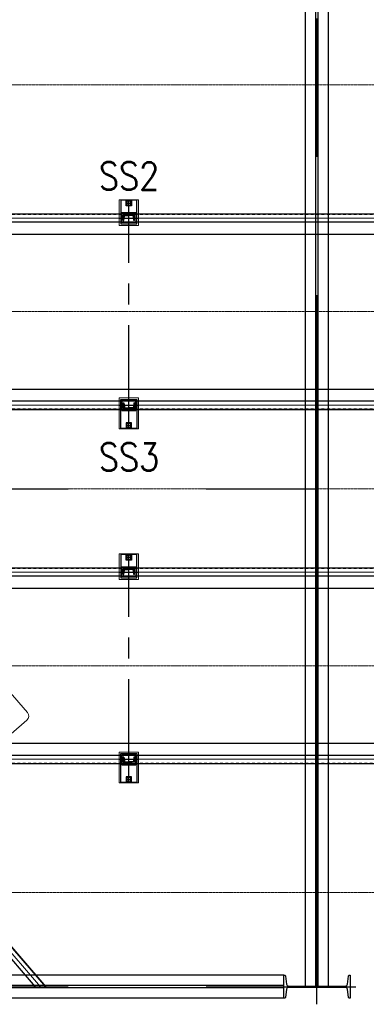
# Model space of a CAD drawing. Header units: inches. Extents: x -204116 to 930598, y -391373 to 256461.
# Tile 38 of 225: x -110704 to -107571, y 34558 to 43456. Entities that reach past the tile are written whole.
import ezdxf
from ezdxf.lldxf.tags import DXFTag

# ---------------------------------------------------------------- set-up
doc = ezdxf.new("R2010")
doc.units = ezdxf.units.IN
doc.header["$LTSCALE"] = 10
doc.header["$MEASUREMENT"] = 0
for name, pattern in [('CENTER', [2, 1.25, -0.25, 0.25, -0.25]), ('CONTINOUS', [0]), ('HIDDEN', [0.375, 0.25, -0.125]), ('MOTOR FRAMES$0$CENTER', [2, 1.25, -0.25, 0.25, -0.25])]:
    doc.linetypes.add(name, pattern=pattern)
doc.layers.add('BELT', color=4, linetype='Continuous')
doc.layers.add('MOTOR FRAMES$0$C', color=1, linetype='MOTOR FRAMES$0$CENTER')
for name, color, linetype, lineweight in [('cen', 2, 'CENTER2', 25), ('CENTER', 2, 'CENTER', 25), ('CTEXT2', 3, 'Continuous', 25), ('HIDDEN', 1, 'HIDDEN', 25), ('HIDEN', 8, 'CONTINOUS', 9), ('OBJECT', 7, 'Continuous', 25)]:
    doc.layers.add(name, color=color, linetype=linetype, lineweight=lineweight)
doc.styles.get("Standard").update_dxf_attribs({"font": 'simplex.shx'})
tags = doc.linetypes.add('CENTER2', pattern=[1.125, 0.75, -0.125, 0.125, -0.125]).pattern_tags.tags
tags[10:11] = [DXFTag(74, 4), DXFTag(75, 0), DXFTag(340, '0'), DXFTag(46, 1.0), DXFTag(50, 0.0), DXFTag(44, 0.0), DXFTag(45, 0.0)]
tags[8:9] = [DXFTag(74, 4), DXFTag(75, 0), DXFTag(340, '0'), DXFTag(46, 1.0), DXFTag(50, 0.0), DXFTag(44, 0.0), DXFTag(45, 0.0)]
tags[6:7] = [DXFTag(74, 4), DXFTag(75, 0), DXFTag(340, '0'), DXFTag(46, 1.0), DXFTag(50, 0.0), DXFTag(44, 0.0), DXFTag(45, 0.0)]
tags[4:5] = [DXFTag(74, 4), DXFTag(75, 0), DXFTag(340, '0'), DXFTag(46, 1.0), DXFTag(50, 0.0), DXFTag(44, 0.0), DXFTag(45, 0.0)]

# ---------------------------------------------------------------- blocks, each defined once
blk = doc.blocks.new('mpmpmp')
at = {"color": 85, "lineweight": 13}
for p, q in [((-48219.6, 39665.1), (-48168, 39665.1)), ((-48219.6, 39665.1), (-48219.6, 38997.6)), ((-48168.2, 39000.1), (-48168.2, 39661.9)), ((-46856.6, 39687.4), (-48143.2, 39687.4)), ((-46876.9, 38980.1), (-46876.9, 39681.9)), ((-46610.6, 39681.9), (-46876.9, 39681.9)), ((-46856.6, 38975.1), (-46856.6, 39687.4)), ((-46560.6, 39030.1), (-46560.6, 39631.9)), ((-48219.6, 38997.6), (-48167.6, 38997.6)), ((-46603.6, 38980.1), (-46876.9, 38980.1)), ((-46856.6, 38975.1), (-48143.2, 38975.1))]:
    blk.add_line(p, q, dxfattribs=at)
at = {"color": 85, "lineweight": 5}
for p, q in [((-48370.9, 39376.9), (-48370.9, 39286.9)), ((-48240.9, 39376.9), (-48370.9, 39376.9)), ((-48263.3, 39339.4), (-48363.4, 39339.4)), ((-48240.9, 39390.4), (-48235.2, 39390.4)), ((-48240.9, 39273.4), (-48240.9, 39390.4)), ((-48240.9, 39390.4), (-48219.6, 39390.4)), ((-48240.9, 39390.4), (-48240.9, 39273.4)), ((-48240.9, 39286.9), (-48370.9, 39286.9)), ((-48263.3, 39324.4), (-48363.4, 39324.4)), ((-48240.9, 39273.4), (-48235.2, 39273.4)), ((-48240.9, 39273.4), (-48219.6, 39273.4))]:
    blk.add_line(p, q, dxfattribs=at)
at = {"lineweight": 13}
for centre in [(-48040.9, 39636.9), (-47140.9, 39636.9), (-48040.9, 39026.9), (-47140.9, 39026.9)]:
    blk.add_circle(centre, 14, dxfattribs=at)
at = {"color": 85, "lineweight": 13}
for centre, radius, start, end in [((-48142.3, 39661.5), 25.9, 91.93655, 179.19798), ((-46610.6, 39631.9), 50, 0, 90), ((-48142.7, 38999.9), 25, 180.20693, 270.20693), ((-46610.6, 39030.1), 50, 270, 0)]:
    blk.add_arc(centre, radius, start, end, dxfattribs=at)
at = {"color": 85, "lineweight": 5}
for centre, start, end in [((-48363.4, 39331.9), 90, 270), ((-48263.3, 39331.9), 270, 90)]:
    blk.add_arc(centre, 7.5, start, end, dxfattribs=at)
at = {"layer": 'MOTOR FRAMES$0$C', "lineweight": 13}
for p, q in [((-48018.9, 39636.9), (-48062.9, 39636.9)), ((-48040.9, 39614.9), (-48040.9, 39658.9)), ((-47590.9, 38975.1), (-47590.9, 39687.4)), ((-47118.9, 39636.9), (-47162.9, 39636.9)), ((-47140.9, 39614.9), (-47140.9, 39658.9)), ((-46560.6, 39331.9), (-48464.9, 39331.9)), ((-48018.9, 39026.9), (-48062.9, 39026.9)), ((-48040.9, 39004.9), (-48040.9, 39048.9)), ((-47118.9, 39026.9), (-47162.9, 39026.9)), ((-47140.9, 39004.9), (-47140.9, 39048.9))]:
    blk.add_line(p, q, dxfattribs=at)
at = {"layer": 'MOTOR FRAMES$0$C', "color": 85, "lineweight": 13}
for p, q in [((-46560.6, 39636.9), (-46560.8, 39636.9)), ((-46560.6, 39026.9), (-46560.7, 39026.9))]:
    blk.add_line(p, q, dxfattribs=at)
blk = doc.blocks.new('ss')
for p, q in [((1740804.4, -1566403.1, 1912505.1), (1740804.4, -1566453.1, 1912505.1)), ((1740854.4, -1566403.1, 1912505.1), (1740804.4, -1566403.1, 1912505.1)), ((1740804.4, -1566503.1, 1912505.1), (1740804.4, -1566453.1, 1912505.1)), ((1740809.4, -1566421.3, 1912505.1), (1740809.4, -1566453.1, 1912505.1)), ((1740809.4, -1566485, 1912505.1), (1740809.4, -1566453.1, 1912505.1)), ((1740852.3, -1566408.7, 1912505.1), (1740817.5, -1566412.4, 1912505.1)), ((1740854.4, -1566403.1, 1912505.1), (1740854.4, -1566406.3, 1912505.1)), ((1742500.4, -1566403.1, 1912505.1), (1742500.4, -1566406.3, 1912505.1)), ((1742500.4, -1566403.1, 1912505.1), (1742550.4, -1566403.1, 1912505.1)), ((1742502.6, -1566408.7, 1912505.1), (1742537.4, -1566412.4, 1912505.1)), ((1742545.4, -1566421.3, 1912505.1), (1742545.4, -1566453.1, 1912505.1)), ((1742545.4, -1566485, 1912505.1), (1742545.4, -1566453.1, 1912505.1)), ((1742550.4, -1566403.1, 1912505.1), (1742550.4, -1566453.1, 1912505.1)), ((1742550.4, -1566503.1, 1912505.1), (1742550.4, -1566453.1, 1912505.1)), ((1740854.4, -1566503.1, 1912505.1), (1740804.4, -1566503.1, 1912505.1)), ((1740852.3, -1566497.6, 1912505.1), (1740817.5, -1566493.9, 1912505.1)), ((1740854.4, -1566503.1, 1912505.1), (1740854.4, -1566500, 1912505.1)), ((1742500.4, -1566503.1, 1912505.1), (1742500.4, -1566500, 1912505.1)), ((1742500.4, -1566503.1, 1912505.1), (1742550.4, -1566503.1, 1912505.1)), ((1742502.6, -1566497.6, 1912505.1), (1742537.4, -1566493.9, 1912505.1))]:
    blk.add_line(p, q)
at = {"elevation": 1912505.1}
for points in [[(1740882.4, -1566525.6), (1740671.1, -1566525.6), (1740671.1, -1566380.6), (1740882.4, -1566380.6)], [(1740672.2, -1566478.1), (1740722.2, -1566478.1), (1740722.2, -1566428.1), (1740672.2, -1566428.1)], [(1742472.4, -1566525.6), (1742732.7, -1566525.6), (1742732.7, -1566380.6), (1742472.4, -1566380.6)], [(1742731.6, -1566478.1), (1742681.6, -1566478.1), (1742681.6, -1566428.1), (1742731.6, -1566428.1)]]:
    blk.add_lwpolyline(points, close=True, dxfattribs=at)
at = {"linetype": 'Continuous', "elevation": 1912505.1}
for points in [[(1740872.4, -1566515.6), (1740872.4, -1566390.6), (1740782.4, -1566390.6), (1740782.4, -1566515.6)], [(1742482.4, -1566515.6), (1742482.4, -1566390.6), (1742572.4, -1566390.6), (1742572.4, -1566515.6)]]:
    blk.add_lwpolyline(points, close=True, dxfattribs=at)
for centre in [(1740697.2, -1566453.1, 1912505.1), (1742706.6, -1566453.1, 1912505.1)]:
    blk.add_circle(centre, 20.8)
for centre, radius, start, end in [((1740818.4, -1566421.3, 1912505.1), 9, 96, 180), ((1740852, -1566406.3, 1912505.1), 2.4, 276, 0), ((1742502.8, -1566406.3, 1912505.1), 2.4, 180, 264), ((1742536.4, -1566421.3, 1912505.1), 9, 360, 84), ((1740818.4, -1566485, 1912505.1), 9, 180, 264), ((1740852, -1566500, 1912505.1), 2.4, 0, 84), ((1742502.8, -1566500, 1912505.1), 2.4, 96, 180), ((1742536.4, -1566485, 1912505.1), 9, 276, 360)]:
    blk.add_arc(centre, radius, start, end)
at = {"layer": 'CENTER', "ltscale": 75}
for p, q in [((1740832.4, -1566365.6, 1912505.1), (1740832.4, -1566540.6, 1912505.1)), ((1740832.4, -1566365.6, 1912505.1), (1740832.4, -1566540.6, 1912505.1)), ((1742522.4, -1566365.6, 1912505.1), (1742522.4, -1566540.6, 1912505.1)), ((1742522.4, -1566365.6, 1912505.1), (1742522.4, -1566540.6, 1912505.1)), ((1742736.4, -1566453.1, 1912505.1), (1740667.5, -1566453.1, 1912505.1)), ((1740697.2, -1566428.1, 1912505.1), (1740697.2, -1566478.1, 1912505.1)), ((1742706.6, -1566428.1, 1912505.1), (1742706.6, -1566478.1, 1912505.1))]:
    blk.add_line(p, q, dxfattribs=at)
at = {"layer": 'HIDEN', "color": 8, "ltscale": 25, "elevation": 1912505.1}
for points in [[(1740897.4, -1566540.6), (1740667.5, -1566540.6), (1740667.5, -1566365.6), (1740897.4, -1566365.6)], [(1742457.4, -1566540.6), (1742736.4, -1566540.6), (1742736.4, -1566365.6), (1742457.4, -1566365.6)]]:
    blk.add_lwpolyline(points, close=True, dxfattribs=at)

msp = doc.modelspace()

# ---------------------------------------------------------------- linework, layer by layer
at = {"color": 250, "ltscale": 25}
for p, q in [((-108122.4, 34723, 1624998.3), (-108122.4, 43723, 1624998.3)), ((-108027.4, 34723, 1624998.3), (-108027.4, 43723, 1624998.3)), ((-108007.4, 34723, 1624998.3), (-108007.4, 43723, 1624998.3)), ((-107912.4, 34723, 1624998.3), (-107912.4, 43723, 1624998.3)), ((-108317.4, 34822, 2), (-118718.2, 34822.1, 2)), ((-108317.4, 34727, 2), (-118717.4, 34727.1, 2)), ((-108317.4, 34707, 2), (-118717.4, 34707.1, 2)), ((-108317.4, 34612, 2), (-118722.1, 34612.1, 2))]:
    msp.add_line(p, q, dxfattribs=at)
at = {"color": 250, "linetype": 'CENTER', "ltscale": 500}
for p, q in [((-108017.4, 34717), (-108017.4, 43711)), ((-119017.4, 39217), (-108017.4, 39217)), ((-119017.4, 34717), (-108017.4, 34717))]:
    msp.add_line(p, q, dxfattribs=at)
at = {"color": 1, "linetype": 'CENTER', "lineweight": 0, "ltscale": 0.5}
for p, q in [((-180672.5, 42867.8, -4480163), (-3830.7, 42867.8, -4480163)), ((-200968.5, 40817.8, -4480163), (-12222.7, 40817.8, -4480163)), ((-191672.5, 39217.8, -4480163), (-3830.7, 39217.8, -4480163)), ((-189672.5, 37617.8, -59590.7), (-3830.7, 37617.8, -59590.7)), ((-180672.5, 35567.8, -4480163), (-3830.7, 35567.8, -4480163))]:
    msp.add_line(p, q, dxfattribs=at)
at = {"color": 250, "lineweight": 9, "ltscale": 0.01}
msp.add_line((-110471.7, 34717, -1646441.5), (-113544.2, 38276.7, -4127321.5), dxfattribs=at)
at = {"color": 250}
for p, q in [((-110464.2, 34717, -1643845.8), (-113539.9, 38280.4, -4127321.5)), ((-113596.7, 38231.4, -4127321.5), (-110563.3, 34717, -1677999.7)), ((-108017.4, 34557.6), (-108017.4, 34907.7)), ((-108367.4, 34717), (-107667.4, 34717))]:
    msp.add_line(p, q, dxfattribs=at)
at = {"color": 250, "linetype": 'CENTER2', "lineweight": 9, "ltscale": 0.01}
msp.add_line((-110517, 34717, -1662064.9), (-113570.2, 38254.3, -4127325.4), dxfattribs=at)
at = {"color": 250, "ltscale": 0.05}
msp.add_lwpolyline([(-108317.4, 34612), (-108317.4, 34822), (-108312.8, 34822, -0.373885), (-108302.9, 34813.4), (-108292.6, 34740.2, 0.373885), (-108272.8, 34723), (-107762.1, 34723, 0.373885), (-107742.2, 34740.2), (-107732, 34813.4, -0.373885), (-107722.1, 34822), (-107717.4, 34822), (-107717.4, 34612), (-107722.1, 34612, -0.373885), (-107732, 34620.6), (-107742.3, 34693.8, 0.373885), (-107762.1, 34711), (-108272.8, 34711, 0.373885), (-108292.6, 34693.8), (-108302.9, 34620.6, -0.373885), (-108312.8, 34612)], format="xyb", close=True, dxfattribs=at)
at = {"layer": 'BELT'}
for p, q in [((-191132.5, 41517.8, -5466773.1), (-13766.3, 41517.8, -8619276.8)), ((-191132.5, 40117.8, -5465387.2), (-13766.3, 40117.8, -8616758.7)), ((-189672.5, 38317.8, 8064038.2), (-5499.3, 38317.8, 445408.5)), ((-189672.5, 36917.8, 8063739.8), (-5499.3, 36917.8, 447846.3))]:
    msp.add_line(p, q, dxfattribs=at)
at = {"layer": 'cen', "linetype": 'CENTER2', "lineweight": 9, "ltscale": 0.01}
for p, q in [((-189872.1, 41662.8, -4480163), (-15488.4, 41662.8, -4480163)), ((-189872.1, 39972.8, -6092044.3), (-15488.4, 39972.8, -8607488.3)), ((-189672.5, 38462.8, 8170367.7), (-6796.4, 38462.8, 233656.2)), ((-189672.5, 36772.8, 8170367.8), (-6796.4, 36772.8, 233656.2))]:
    msp.add_line(p, q, dxfattribs=at)
at = {"layer": 'HIDDEN', "lineweight": 9, "ltscale": 0.01}
for p, q in [((-189872.1, 41697.1, -6092046.4), (-15488.4, 41697.1, -8607490.5)), ((-189872.1, 39938.5, -6092040.7), (-15488.4, 39938.5, -8607484.5)), ((-189672.5, 38497.1, 8170365.1), (-6796.4, 38497.1, 233654.1)), ((-189672.5, 36738.5, 8170371.1), (-6796.4, 36738.5, 233660.1))]:
    msp.add_line(p, q, dxfattribs=at)
at = {"layer": 'OBJECT'}
for p, q in [((-189872.1, 41702.8, -6092044.2), (-15488.4, 41702.8, -8607488.3)), ((-15488.4, 41627.8, -8607488.3), (-189872.1, 41627.8, -6092044.2)), ((-15488.4, 40007.8, -8607484.5), (-189872.1, 40007.8, -6092040.7)), ((-189872.1, 39932.8, -6092040.7), (-15488.4, 39932.8, -8607484.5)), ((-189672.5, 38502.8, 8170367.2), (-6796.4, 38502.8, 233656.2)), ((-6796.4, 38427.8, 233656.2), (-189672.5, 38427.8, 8170367.2)), ((-6796.4, 36807.8, 233660.1), (-189672.5, 36807.8, 8170371.1)), ((-189672.5, 36732.8, 8170371.1), (-6796.4, 36732.8, 233660.1))]:
    msp.add_line(p, q, dxfattribs=at)

# ---------------------------------------------------------------- block references
at = {"xscale": -1, "rotation": 90}
for p in [(-1676170.6, 1782495.3, -6392669), (-1676170.6, 1779295.3, -6392669)]:
    msp.add_blockref('ss', p, dxfattribs=at)
at = {"color": 250, "rotation": 310.8074997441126}
msp.add_blockref('mpmpmp', (-110208.5, -24018, -9036954), dxfattribs=at)

# ---------------------------------------------------------------- texts
at = {"layer": 'CTEXT2', "width": 0.85}
for s, p in [('SS2', (-109989.5, 41919.6, -4480163.9)), ('SS3', (-109989.5, 39378.6, -4480163.9))]:
    msp.add_text(s, height=250, dxfattribs=at).set_placement(p)

doc.saveas('drawing.dxf')
